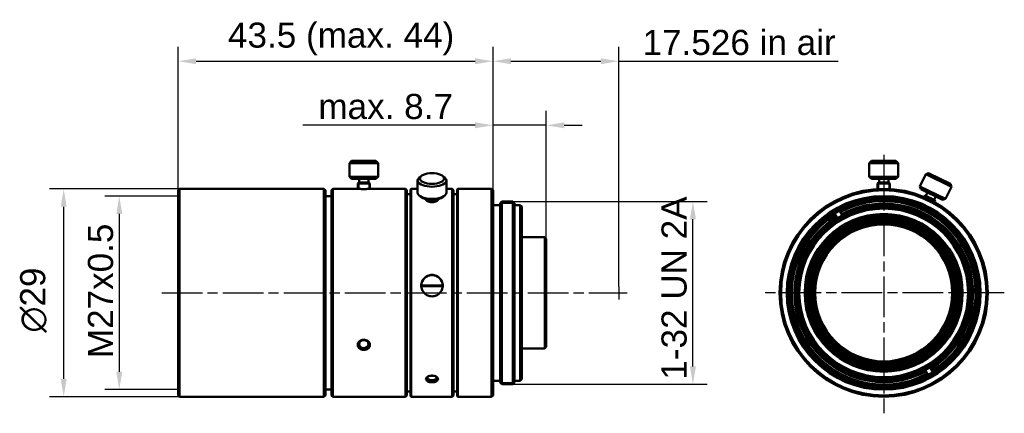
# Model space of a CAD drawing. Header units: millimetres. Extents: x 14 to 152, y 62 to 117.
import ezdxf

# ---------------------------------------------------------------- set-up
doc = ezdxf.new("R2010")
doc.units = ezdxf.units.MM
doc.linetypes.add('CHAIN', pattern=[0.3543, 0.2362, -0.0295, 0.0591, -0.0295])
for name, color, linetype, lineweight in [('Bemaßungen(DIN)', 179, 'Continuous', 25), ('Mittellinie(DIN)', 179, 'CHAIN', 25), ('Mittelpunktmarkierung(DIN)', 179, 'Continuous', 25), ('Sichtbare Kanten(DIN)', 179, 'Continuous', 50), ('Skizziergeometrie(DIN)', 179, 'Continuous', 50)]:
    doc.layers.add(name, color=color, linetype=linetype, lineweight=lineweight)
doc.styles.add('STANDARD-BSI~0', font='arial.ttf')
doc.dimstyles.new('Katalogzeichnungen', dxfattribs={"dimtxt": 3.5, "dimasz": 2.5, "dimexe": 2, "dimexo": 0, "dimgap": 0.8, "dimtad": 1, "dimrnd": 1e-08, "dimdsep": 46, "dimtxsty": 'STANDARD-BSI~0', "dimcen": 0.09, "dimdle": 10, "dimclrd": 250, "dimclre": 250, "dimclrt": 250, "dimazin": 2, "dimtfac": 1, "dimtmove": 0, "dimatfit": 3, "dimfxl": 1, "dimtolj": 1, "dimtzin": 0, "dimlwd": 25, "dimlwe": 25, "dimarcsym": 0})

# ---------------------------------------------------------------- blocks, each defined once
blk = doc.blocks.new('*D10')
at = {"layer": 'Bemaßungen(DIN)', "color": 250, "linetype": 'Continuous', "lineweight": 25}
for p, q in [((36.54, 92.69), (26.33, 92.69)), ((28.33, 90.19), (28.33, 68.19)), ((36.54, 65.69), (26.33, 65.69))]:
    blk.add_line(p, q, dxfattribs=at)
at = {"layer": 'Bemaßungen(DIN)', "color": 250, "linetype": 'Continuous'}
for points in [[(27.92, 90.19), (28.75, 90.19), (28.33, 92.69)], [(27.92, 68.19), (28.75, 68.19), (28.33, 65.69)]]:
    blk.add_solid(points, dxfattribs=at)
at = {"layer": 'Defpoints', "color": 0, "linetype": 'Continuous'}
for p in [(36.54, 92.69), (28.33, 65.69), (36.54, 65.69)]:
    blk.add_point(p, dxfattribs=at)
at = {"layer": 'Bemaßungen(DIN)', "color": 250, "linetype": 'Continuous', "lineweight": 25, "insert": (23.96, 70.09), "char_height": 3.5, "attachment_point": 1, "rotation": 90, "style": 'STANDARD-BSI~0'}
blk.add_mtext('\\A1;\\fArial|b0|i0;\\H3.5000;M27x0.5', dxfattribs=at)
blk = doc.blocks.new('*D11')
at = {"layer": 'Bemaßungen(DIN)', "color": 250, "linetype": 'Continuous', "lineweight": 25}
for p, q in [((36.74, 93.69), (18.59, 93.69)), ((20.59, 67.19), (20.59, 91.19)), ((36.74, 64.69), (18.59, 64.69))]:
    blk.add_line(p, q, dxfattribs=at)
at = {"layer": 'Bemaßungen(DIN)', "color": 250, "linetype": 'Continuous'}
for points in [[(20.17, 91.19), (21.01, 91.19), (20.59, 93.69)], [(20.17, 67.19), (21.01, 67.19), (20.59, 64.69)]]:
    blk.add_solid(points, dxfattribs=at)
at = {"layer": 'Defpoints', "color": 0, "linetype": 'Continuous'}
for p in [(20.59, 93.69), (36.74, 93.69), (36.74, 64.69)]:
    blk.add_point(p, dxfattribs=at)
at = {"layer": 'Bemaßungen(DIN)', "color": 250, "linetype": 'Continuous', "lineweight": 25, "insert": (14.52, 73.65), "char_height": 3.5, "attachment_point": 1, "rotation": 90, "style": 'STANDARD-BSI~0'}
blk.add_mtext('\\A1;{\\fAIGDT|b0|i0;\\H3.5000;\\ln}\\fArial|b0|i0;\\H3.5000;29', dxfattribs=at)
blk = doc.blocks.new('*D12')
at = {"layer": 'Bemaßungen(DIN)', "color": 250, "linetype": 'Continuous', "lineweight": 25}
for p, q in [((36.54, 93.49), (36.54, 113.49)), ((80.39, 93.49), (80.39, 113.49)), ((39.04, 111.49), (77.89, 111.49))]:
    blk.add_line(p, q, dxfattribs=at)
at = {"layer": 'Bemaßungen(DIN)', "color": 250, "linetype": 'Continuous'}
for points in [[(39.04, 111.9), (39.04, 111.07), (36.54, 111.49)], [(77.89, 111.9), (77.89, 111.07), (80.39, 111.49)]]:
    blk.add_solid(points, dxfattribs=at)
at = {"layer": 'Defpoints', "color": 0, "linetype": 'Continuous'}
for p in [(80.39, 111.49), (36.54, 93.49), (80.39, 93.49)]:
    blk.add_point(p, dxfattribs=at)
at = {"layer": 'Bemaßungen(DIN)', "color": 250, "linetype": 'Continuous', "lineweight": 25, "insert": (42.11, 116.88), "char_height": 3.5, "attachment_point": 1, "style": 'STANDARD-BSI~0'}
blk.add_mtext('\\A1; \\fArial|b0|i0;\\H3.5000;43.5 (max. 44)', dxfattribs=at)
blk = doc.blocks.new('*D13')
at = {"layer": 'Bemaßungen(DIN)', "color": 250, "linetype": 'Continuous', "lineweight": 25}
for p, q in [((80.39, 93.49), (80.39, 104.55)), ((87.81, 86.74), (87.81, 104.55)), ((77.89, 102.55), (53.9, 102.55)), ((87.81, 102.55), (80.39, 102.55)), ((90.31, 102.55), (92.81, 102.55))]:
    blk.add_line(p, q, dxfattribs=at)
at = {"layer": 'Bemaßungen(DIN)', "color": 250, "linetype": 'Continuous'}
for points in [[(77.89, 102.97), (77.89, 102.14), (80.39, 102.55)], [(90.31, 102.97), (90.31, 102.14), (87.81, 102.55)]]:
    blk.add_solid(points, dxfattribs=at)
at = {"layer": 'Defpoints', "color": 0, "linetype": 'Continuous'}
for p in [(87.81, 102.55), (80.39, 93.49), (87.81, 86.74)]:
    blk.add_point(p, dxfattribs=at)
at = {"layer": 'Bemaßungen(DIN)', "color": 250, "linetype": 'Continuous', "lineweight": 25, "insert": (54.7, 106.93), "char_height": 3.5, "attachment_point": 1, "style": 'STANDARD-BSI~0'}
blk.add_mtext('\\A1; \\fArial|b0|i0;\\H3.5000;max. 8.7', dxfattribs=at)
blk = doc.blocks.new('*D14')
at = {"layer": 'Bemaßungen(DIN)', "color": 250, "linetype": 'Continuous', "lineweight": 25}
for p, q in [((83.14, 91.94), (110.23, 91.94)), ((108.23, 68.94), (108.23, 89.44)), ((83.14, 66.44), (110.23, 66.44))]:
    blk.add_line(p, q, dxfattribs=at)
at = {"layer": 'Bemaßungen(DIN)', "color": 250, "linetype": 'Continuous'}
for points in [[(107.81, 89.44), (108.65, 89.44), (108.23, 91.94)], [(107.81, 68.94), (108.65, 68.94), (108.23, 66.44)]]:
    blk.add_solid(points, dxfattribs=at)
at = {"layer": 'Defpoints', "color": 0, "linetype": 'Continuous'}
for p in [(83.14, 91.94), (108.23, 91.94), (83.14, 66.44)]:
    blk.add_point(p, dxfattribs=at)
at = {"layer": 'Bemaßungen(DIN)', "color": 250, "linetype": 'Continuous', "lineweight": 25, "insert": (103.85, 65.73), "char_height": 3.5, "attachment_point": 1, "rotation": 90, "style": 'STANDARD-BSI~0'}
blk.add_mtext('\\A1; \\fArial|b0|i0;\\H3.5000;1-32 UN 2A', dxfattribs=at)
blk = doc.blocks.new('*D15')
at = {"layer": 'Bemaßungen(DIN)', "color": 250, "linetype": 'Continuous', "lineweight": 25}
for p, q in [((80.39, 93.49), (80.39, 113.49)), ((97.91, 80.06), (97.91, 113.49)), ((82.89, 111.49), (95.41, 111.49)), ((97.91, 111.49), (128.46, 111.49))]:
    blk.add_line(p, q, dxfattribs=at)
at = {"layer": 'Bemaßungen(DIN)', "color": 250, "linetype": 'Continuous'}
for points in [[(82.89, 111.9), (82.89, 111.07), (80.39, 111.49)], [(95.41, 111.9), (95.41, 111.07), (97.91, 111.49)]]:
    blk.add_solid(points, dxfattribs=at)
at = {"layer": 'Defpoints', "color": 0, "linetype": 'Continuous'}
for p in [(97.91, 111.49), (80.39, 93.49), (97.91, 80.06)]:
    blk.add_point(p, dxfattribs=at)
at = {"layer": 'Bemaßungen(DIN)', "color": 250, "linetype": 'Continuous', "lineweight": 25, "insert": (101.21, 115.86), "char_height": 3.5, "attachment_point": 1, "style": 'STANDARD-BSI~0'}
blk.add_mtext('\\A1;\\fArial|b0|i0;\\H3.5000;17.526 in air', dxfattribs=at)

msp = doc.modelspace()

# ---------------------------------------------------------------- linework, layer by layer
at = {"layer": 'Mittellinie(DIN)', "linetype": 'CHAIN', "ltscale": 23.990969}
msp.add_line((34.2375, 79.1877), (99.0795, 79.1877), dxfattribs=at)
at = {"layer": 'Mittelpunktmarkierung(DIN)', "linetype": 'CHAIN', "ltscale": 23.990969}
for p, q in [((134.7998, 98.4563), (134.7998, 62.3877)), ((151.5998, 79.1877), (117.9998, 79.1877))]:
    msp.add_line(p, q, dxfattribs=at)
at = {"layer": 'Sichtbare Kanten(DIN)'}
for p, q in [((60.6875, 97.5877), (60.3875, 97.2877)), ((60.6875, 97.5877), (64.0875, 97.5877)), ((64.0875, 97.5877), (64.3875, 97.2877)), ((133.0998, 97.5877), (132.7998, 97.2877)), ((133.0998, 97.5877), (136.4998, 97.5877)), ((136.4998, 97.5877), (136.7998, 97.2877)), ((60.3875, 95.3877), (60.3875, 97.2877)), ((64.3875, 97.2877), (60.3875, 97.2877)), ((64.3875, 95.3877), (64.3875, 97.2877)), ((132.7998, 95.3877), (132.7998, 97.2877)), ((136.7998, 97.2877), (132.7998, 97.2877)), ((136.7998, 95.3877), (136.7998, 97.2877)), ((64.3875, 95.3877), (60.3875, 95.3877)), ((60.6875, 95.0877), (60.3875, 95.3877)), ((60.6875, 95.0877), (64.0875, 95.0877)), ((61.7375, 94.5877), (61.7375, 95.0877)), ((63.0375, 94.5877), (63.0375, 95.0877)), ((64.0875, 95.0877), (64.3875, 95.3877)), ((69.8875, 93.164), (69.8875, 94.8717)), ((70.4034, 95.5048), (70.1415, 95.2993)), ((73.3716, 95.5048), (73.6335, 95.2993)), ((73.8875, 93.164), (73.8875, 94.8717)), ((136.7998, 95.3877), (132.7998, 95.3877)), ((133.0998, 95.0877), (132.7998, 95.3877)), ((133.0998, 95.0877), (136.4998, 95.0877)), ((134.1498, 94.5877), (134.1498, 95.0877)), ((135.4498, 94.5877), (135.4498, 95.0877)), ((136.4998, 95.0877), (136.7998, 95.3877)), ((139.8188, 94.0407), (140.6518, 95.7484)), ((141.0529, 95.8866), (140.6518, 95.7484)), ((144.2469, 93.995), (140.6518, 95.7484)), ((141.0529, 95.8866), (144.1088, 94.3961)), ((36.5375, 93.4877), (36.7375, 93.6877)), ((36.5375, 93.4877), (36.5375, 64.8877)), ((36.7375, 93.6877), (36.7375, 64.6877)), ((36.7375, 93.6877), (56.8375, 93.6877)), ((56.8375, 93.6877), (56.8375, 64.6877)), ((57.0375, 93.4877), (56.8375, 93.6877)), ((57.0375, 93.4877), (57.0375, 64.8877)), ((57.8875, 93.4877), (58.0875, 93.6877)), ((57.8875, 93.4877), (57.8875, 64.8877)), ((58.0875, 93.6877), (58.0875, 64.6877)), ((58.0875, 93.6877), (61.5375, 93.6877)), ((61.643, 93.6823), (61.5375, 93.7877)), ((61.7375, 94.5877), (63.0375, 94.5877)), ((63.132, 93.6823), (63.2375, 93.7877)), ((63.2375, 93.6877), (68.1875, 93.6877)), ((68.1875, 93.6877), (68.1875, 64.6877)), ((68.3875, 93.4877), (68.1875, 93.6877)), ((68.3875, 93.4877), (68.3875, 64.8877)), ((68.8875, 93.5877), (68.9875, 93.6877)), ((68.8875, 93.5877), (68.8875, 64.7877)), ((68.9875, 93.6877), (68.9875, 64.6877)), ((68.9875, 93.6877), (69.8875, 93.6877)), ((73.8875, 93.6877), (74.6875, 93.6877)), ((74.6875, 93.6877), (74.6875, 64.6877)), ((74.8875, 93.4877), (74.6875, 93.6877)), ((74.8875, 93.4877), (74.8875, 64.8877)), ((75.3875, 93.5877), (75.4875, 93.6877)), ((75.3875, 93.5877), (75.3875, 64.7877)), ((75.4875, 93.6877), (75.4875, 64.6877)), ((75.4875, 93.6877), (80.1875, 93.6877)), ((80.1875, 93.6877), (80.1875, 64.6877)), ((80.3875, 93.4877), (80.1875, 93.6877)), ((80.3875, 93.4877), (80.3875, 64.8877)), ((134.1498, 94.5877), (135.4498, 94.5877)), ((143.414, 92.2872), (139.8188, 94.0407)), ((139.957, 93.6396), (139.8188, 94.0407)), ((139.957, 93.6396), (143.0129, 92.1491)), ((143.414, 92.2872), (144.2469, 93.995)), ((144.1088, 94.3961), (144.2469, 93.995)), ((57.0375, 92.6877), (57.8875, 92.6877)), ((68.3875, 92.9377), (68.8875, 92.9377)), ((70.4034, 92.5309), (70.1415, 92.7364)), ((71.32, 92.1262), (71.2327, 92.1947)), ((72.4549, 92.1262), (72.5422, 92.1947)), ((73.3716, 92.5309), (73.6335, 92.7364)), ((74.8875, 92.9377), (75.3875, 92.9377)), ((81.3875, 91.6877), (81.6375, 91.9377)), ((81.6375, 91.9377), (81.6375, 66.4377)), ((83.1375, 91.9377), (83.1375, 66.4377)), ((83.3875, 91.6877), (83.1375, 91.9377)), ((140.6815, 92.7299), (140.9007, 93.1793)), ((140.6815, 92.7299), (141.85, 92.16)), ((141.85, 92.16), (142.0691, 92.6094)), ((143.0129, 92.1491), (143.414, 92.2872)), ((80.3875, 91.4377), (81.3875, 91.4377)), ((81.3875, 91.6877), (81.3875, 66.6877)), ((83.3875, 91.6877), (83.3875, 66.6877)), ((83.3875, 91.4377), (84.1875, 91.4377)), ((84.1875, 91.4377), (84.1875, 66.9377)), ((84.3875, 91.2377), (84.1875, 91.4377)), ((84.3875, 91.2377), (84.3875, 67.1377)), ((128.6272, 90.6289), (128.7273, 90.4556)), ((128.0778, 90.0806), (127.9777, 90.2539)), ((128.2528, 89.7774), (128.0778, 90.0806)), ((128.3529, 89.6041), (128.2528, 89.7774)), ((128.7273, 90.4556), (128.9024, 90.1524)), ((128.9024, 90.1524), (129.0024, 89.9791)), ((84.3875, 86.9377), (87.606, 86.9377)), ((87.606, 86.9377), (87.606, 71.4377)), ((87.806, 86.7377), (87.606, 86.9377)), ((87.806, 86.7377), (87.806, 71.6377)), ((84.3875, 71.4377), (87.606, 71.4377)), ((87.806, 71.6377), (87.606, 71.4377)), ((141.2467, 68.7714), (141.3467, 68.5981)), ((141.3467, 68.5981), (141.5218, 68.2949)), ((140.6972, 68.2231), (140.5971, 68.3964)), ((140.8723, 67.9199), (140.6972, 68.2231)), ((140.9723, 67.7466), (140.8723, 67.9199)), ((141.5218, 68.2949), (141.6218, 68.1216)), ((80.3875, 66.9377), (81.3875, 66.9377)), ((81.3875, 66.6877), (81.6375, 66.4377)), ((83.3875, 66.6877), (83.1375, 66.4377)), ((83.3875, 66.9377), (84.1875, 66.9377)), ((84.3875, 67.1377), (84.1875, 66.9377)), ((36.5375, 64.8877), (36.7375, 64.6877)), ((36.7375, 64.6877), (56.8375, 64.6877)), ((57.0375, 64.8877), (56.8375, 64.6877)), ((57.0375, 65.6877), (57.8875, 65.6877)), ((57.8875, 64.8877), (58.0875, 64.6877)), ((58.0875, 64.6877), (68.1875, 64.6877)), ((68.3875, 64.8877), (68.1875, 64.6877)), ((68.3875, 65.4377), (68.8875, 65.4377)), ((68.8875, 64.7877), (68.9875, 64.6877)), ((68.9875, 64.6877), (74.6875, 64.6877)), ((74.8875, 64.8877), (74.6875, 64.6877)), ((74.8875, 65.4377), (75.3875, 65.4377)), ((75.3875, 64.7877), (75.4875, 64.6877)), ((75.4875, 64.6877), (80.1875, 64.6877)), ((80.3875, 64.8877), (80.1875, 64.6877))]:
    msp.add_line(p, q, dxfattribs=at)
for radius in [14.5, 14.3, 13.5, 13.25, 12, 11.75, 11, 10.7557, 10.5114, 10.2671, 10.0228, 9.7785, 9.6, 9.5526]:
    msp.add_circle((134.7998, 79.1877), radius, dxfattribs=at)
for radius, start, end in [(13, 301.652992, 118.347008), (12.8, 301.678828, 118.321172), (13, 118.347008, 121.652992), (12.45, 301.726038, 118.273962), (12.25, 301.754226, 118.245774), (13, 121.652992, 298.347008), (12.8, 121.678828, 298.321172), (12.45, 121.726038, 298.273962), (12.25, 121.754226, 298.245774), (12.25, 118.245774, 121.754226), (12.25, 298.245774, 301.754226), (13, 298.347008, 301.652992)]:
    msp.add_arc((134.7998, 79.1877), radius, start, end, dxfattribs=at)
for centre, major_axis, ratio, start_param, end_param in [((71.8875, 94.8717), (-2, 0), 0.43837115, 5.77369473, 9.93426854), ((71.8875, 93.164), (-2, 0), 0.43837115, 0, 3.14159265), ((71.8875, 92.8943), (-1.7, 0), 0.43837115, 0.50949058, 2.63210208), ((71.8875, 92.1528), (-0.775, 0), 0.43837115, 6.06332624, 6.71619271), ((71.8875, 92.3551), (-0.75, 0), 0.43837115, 0.45694559, 2.68464706), ((71.8875, 92.2652), (-0.65, 0), 0.43837115, 0.50949058, 2.63210208), ((71.8875, 92.1528), (0.775, 0), 0.43837115, 5.8501779, 6.50304438), ((71.8875, 80.1643), (-1.5, 0), 0.99756405, 3.15324714, 6.27153082), ((71.8875, 67.3325), (-0.65, 0), 0.5591929, 5.69006946, 10.01789381), ((71.8875, 67.9957), (0.65, 0), 0.5591929, 4.49014699, 4.93463097), ((71.8875, 67.4983), (0.85, 0), 0.5591929, 4.01976564, 5.40501232)]:
    msp.add_ellipse(centre, major_axis=major_axis, ratio=ratio, start_param=start_param, end_param=end_param, dxfattribs=at)
for centre, major_axis, ratio in [((71.8875, 95.1413), (-1.7, 0), 0.43837115), ((62.3875, 72.0377), (-0.65, 0), 0.8660254)]:
    msp.add_ellipse(centre, major_axis=major_axis, ratio=ratio, dxfattribs=at)
for points, knots in [([(63.2375, 93.6877), (63.2375, 93.6877), (63.2154, 93.6865), (63.1264, 93.6819), (63.0596, 93.6787), (62.9075, 93.6728), (62.8122, 93.6697), (62.6047, 93.6654), (62.4924, 93.6642), (62.2826, 93.6642), (62.1703, 93.6654), (61.9628, 93.6697), (61.8675, 93.6728), (61.7153, 93.6787), (61.6485, 93.6819), (61.5596, 93.6865), (61.5375, 93.6877), (61.5375, 93.6877)], [0.631651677, 0.631651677, 0.631651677, 0.631651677, 0.663335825, 0.663335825, 0.695019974, 0.695019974, 0.726500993, 0.726500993, 0.757982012, 0.757982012, 0.789463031, 0.789463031, 0.82094405, 0.82094405, 0.852628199, 0.852628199, 0.884312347, 0.884312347, 0.884312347, 0.884312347]), ([(72.7348, 92.2483), (72.7366, 92.2389), (72.7375, 92.2295), (72.7375, 92.174), (72.7154, 92.1236), (72.6264, 92.0295), (72.5596, 91.9858), (72.4075, 91.9167), (72.3122, 91.8866), (72.1047, 91.8466), (71.9924, 91.8368), (71.7826, 91.8368), (71.6703, 91.8466), (71.4628, 91.8866), (71.3675, 91.9167), (71.2153, 91.9858), (71.1485, 92.0295), (71.0596, 92.1236), (71.0375, 92.174), (71.0375, 92.2203)], [0.625290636, 0.625290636, 0.625290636, 0.625290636, 0.631651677, 0.631651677, 0.663335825, 0.663335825, 0.695019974, 0.695019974, 0.726500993, 0.726500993, 0.757982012, 0.757982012, 0.789463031, 0.789463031, 0.82094405, 0.82094405, 0.852628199, 0.852628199, 0.884312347, 0.884312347, 0.884312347, 0.884312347]), ([(71.8875, 81.6901), (72.076, 81.6901), (72.2769, 81.6528), (72.6465, 81.5011), (72.815, 81.3867), (73.0813, 81.1225), (73.1967, 80.955), (73.3498, 80.5874), (73.3875, 80.3872), (73.3875, 80.0112), (73.3498, 79.8104), (73.1967, 79.4408), (73.0813, 79.2719), (72.815, 79.005), (72.6465, 78.8891), (72.2769, 78.7353), (72.076, 78.6974), (71.699, 78.6974), (71.498, 78.7353), (71.1285, 78.8891), (70.9599, 79.005), (70.6937, 79.2719), (70.5783, 79.4408), (70.4252, 79.8104), (70.3875, 80.0112), (70.3875, 80.3872), (70.4252, 80.5874), (70.5783, 80.955), (70.6937, 81.1225), (70.9599, 81.3867), (71.1285, 81.5011), (71.498, 81.6528), (71.699, 81.6901), (71.8875, 81.6901)], [-0.904743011, -0.904743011, -0.904743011, -0.904743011, -0.848196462, -0.848196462, -0.791649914, -0.791649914, -0.735103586, -0.735103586, -0.678557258, -0.678557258, -0.62201093, -0.62201093, -0.565464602, -0.565464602, -0.508918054, -0.508918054, -0.452371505, -0.452371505, -0.395824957, -0.395824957, -0.339278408, -0.339278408, -0.282732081, -0.282732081, -0.226185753, -0.226185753, -0.169639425, -0.169639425, -0.113093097, -0.113093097, -0.056546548, -0.056546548, 0, 0, 0, 0]), ([(61.5375, 71.9377), (61.5375, 72.0292), (61.5596, 72.1271), (61.6485, 72.3072), (61.7153, 72.3894), (61.8675, 72.5183), (61.9628, 72.5738), (62.1703, 72.6473), (62.2826, 72.6652), (62.3875, 72.6652), (62.4924, 72.6652), (62.6047, 72.6473), (62.8122, 72.5738), (62.9075, 72.5183), (63.0596, 72.3894), (63.1264, 72.3072), (63.2154, 72.1271), (63.2375, 72.0292), (63.2375, 71.8463), (63.2154, 71.7497), (63.1264, 71.5741), (63.0596, 71.4951), (62.9075, 71.3721), (62.8122, 71.3197), (62.6047, 71.2506), (62.4924, 71.2338), (62.2826, 71.2338), (62.1703, 71.2506), (61.9628, 71.3197), (61.8675, 71.3721), (61.7153, 71.4951), (61.6485, 71.5741), (61.5596, 71.7497), (61.5375, 71.8463), (61.5375, 71.9377)], [0.378991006, 0.378991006, 0.378991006, 0.378991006, 0.410675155, 0.410675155, 0.442359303, 0.442359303, 0.473840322, 0.473840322, 0.505321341, 0.505321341, 0.505321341, 0.536802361, 0.536802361, 0.56828338, 0.56828338, 0.599967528, 0.599967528, 0.631651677, 0.631651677, 0.663335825, 0.663335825, 0.695019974, 0.695019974, 0.726500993, 0.726500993, 0.757982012, 0.757982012, 0.789463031, 0.789463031, 0.82094405, 0.82094405, 0.852628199, 0.852628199, 0.884312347, 0.884312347, 0.884312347, 0.884312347]), ([(71.0375, 67.1667), (71.0375, 67.2258), (71.0596, 67.2896), (71.1485, 67.4082), (71.2153, 67.4629), (71.3675, 67.5491), (71.4628, 67.5865), (71.6703, 67.6362), (71.7826, 67.6484), (71.8875, 67.6484), (71.9924, 67.6484), (72.1047, 67.6362), (72.3122, 67.5865), (72.4075, 67.5491), (72.5596, 67.4629), (72.6264, 67.4082), (72.7154, 67.2896), (72.7375, 67.2258), (72.7375, 67.1076), (72.7154, 67.0459), (72.6264, 66.9348), (72.5596, 66.8854), (72.4075, 66.809), (72.3122, 66.7768), (72.1047, 66.7343), (71.9924, 66.7241), (71.7826, 66.7241), (71.6703, 66.7343), (71.4628, 66.7768), (71.3675, 66.809), (71.2153, 66.8854), (71.1485, 66.9348), (71.0596, 67.0459), (71.0375, 67.1076), (71.0375, 67.1667)], [0.378991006, 0.378991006, 0.378991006, 0.378991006, 0.410675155, 0.410675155, 0.442359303, 0.442359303, 0.473840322, 0.473840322, 0.505321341, 0.505321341, 0.505321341, 0.536802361, 0.536802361, 0.56828338, 0.56828338, 0.599967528, 0.599967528, 0.631651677, 0.631651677, 0.663335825, 0.663335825, 0.695019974, 0.695019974, 0.726500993, 0.726500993, 0.757982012, 0.757982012, 0.789463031, 0.789463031, 0.82094405, 0.82094405, 0.852628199, 0.852628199, 0.884312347, 0.884312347, 0.884312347, 0.884312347])]:
    msp.add_open_spline(points, degree=3, knots=knots, dxfattribs=at)
msp.add_open_spline([(71.0375, 92.2203), (71.0375, 92.2295), (71.0384, 92.2389), (71.0402, 92.2483)], degree=3, dxfattribs=at)
at = {"layer": 'Skizziergeometrie(DIN)'}
for p, q in [((61.5375, 94.4377), (61.6875, 94.5877)), ((61.5375, 94.4377), (61.5375, 93.6877)), ((63.2375, 94.4377), (61.5375, 94.4377)), ((61.7375, 94.5877), (61.6875, 94.5877)), ((63.0375, 94.5877), (63.0875, 94.5877)), ((63.0875, 94.5877), (63.2375, 94.4377)), ((63.2375, 93.7877), (63.2375, 94.4377)), ((63.2375, 93.7877), (63.2375, 93.6877)), ((134.0998, 94.5877), (133.9498, 94.4377)), ((133.9498, 94.4377), (133.9498, 93.6628)), ((133.9498, 94.4377), (135.6498, 94.4377)), ((133.9498, 94.1877), (133.9498, 94.0585)), ((134.1498, 94.5877), (134.0998, 94.5877)), ((135.4498, 94.5877), (135.4998, 94.5877)), ((135.4998, 94.5877), (135.6498, 94.4377)), ((135.6498, 94.4377), (135.6498, 93.6628)), ((135.6498, 94.1877), (135.6498, 94.0585)), ((81.3875, 91.6877), (81.6375, 91.9377)), ((83.1375, 91.9377), (81.6375, 91.9377)), ((83.3875, 91.6877), (83.1375, 91.9377)), ((140.436, 92.6827), (140.3812, 92.5705)), ((140.436, 92.6827), (140.6366, 92.7518)), ((140.436, 92.6827), (141.964, 91.9375)), ((140.6815, 92.7299), (140.6366, 92.7518)), ((141.85, 92.16), (141.8949, 92.1381)), ((141.8949, 92.1381), (141.964, 91.9375)), ((141.964, 91.9375), (141.9092, 91.8252)), ((81.3875, 91.6877), (81.3875, 66.6877)), ((83.3875, 91.4377), (83.3875, 91.6877)), ((83.3875, 66.6877), (83.3875, 91.6877)), ((71.8875, 80.2268), (70.3879, 80.2268)), ((71.8875, 80.1018), (70.3879, 80.1018)), ((71.8875, 80.2268), (73.3871, 80.2268)), ((71.8875, 80.1018), (73.3871, 80.1018)), ((81.6375, 66.4377), (83.1375, 66.4377)), ((83.1375, 66.4377), (83.3875, 66.6877))]:
    msp.add_line(p, q, dxfattribs=at)
at = {"layer": 'Skizziergeometrie(DIN)', "lineweight": 25}
for p, q in [((61.6875, 94.5877), (61.6875, 93.6802)), ((63.0875, 94.5877), (63.0875, 93.6802)), ((134.0998, 94.5877), (134.0998, 93.6708)), ((135.4998, 94.5877), (135.4998, 93.6708)), ((140.6366, 92.7518), (140.5196, 92.5119)), ((141.8949, 92.1381), (141.7779, 91.8982)), ((81.3875, 91.6877), (83.3875, 91.6877)), ((97.9135, 80.0612), (97.9135, 78.2677)), ((81.3875, 66.6877), (83.3875, 66.6877))]:
    msp.add_line(p, q, dxfattribs=at)

# ---------------------------------------------------------------- dimensions: what is measured, and where the dimension line sits
at = {"layer": 'Bemaßungen(DIN)', "color": 250, "linetype": 'Continuous', "lineweight": 25}
for base, p1, p2, text, override, picture, middle in [((80.3875, 111.4877), (36.5375, 93.4877), (80.3875, 93.4877), ' \\fArial|b0|i0;\\H3.5000;43.5 (max. 44)', {"dimgap": 0.8, "dimdec": 2, "dimtol": 0, "dimlim": 0, "dimtp": 0, "dimtm": 0, "dimtdec": 2, "dimtofl": 0, "dimatfit": 1}, '*D12', (58.4625, 111.4877)), ((97.9135, 111.4877), (80.3875, 93.4877), (97.9135, 80.0612), '\\fArial|b0|i0;\\H3.5000;<> in air', {"dimgap": 0.8, "dimdec": 3, "dimtol": 0, "dimlim": 0, "dimtp": 0, "dimtm": 0, "dimtdec": 2, "dimtofl": 0, "dimatfit": 2}, '*D15', (114.4364, 111.4877)), ((87.806, 102.5546), (80.3875, 93.4877), (87.806, 86.7377), ' \\fArial|b0|i0;\\H3.5000;max. 8.7', {"dimgap": 0.8, "dimdec": 2, "dimtol": 0, "dimlim": 0, "dimtp": 0, "dimtm": 0, "dimtdec": 2, "dimtofl": 1, "dimatfit": 1}, '*D13', (64.6438, 102.5546))]:
    dim = msp.add_linear_dim(base=base, p1=p1, p2=p2, text=text, dimstyle='Katalogzeichnungen', override=override, dxfattribs=at)
    dim.commit()
    dim.dimension.update_dxf_attribs({"geometry": picture, "text_midpoint": middle, "dimtype": 160})
for base, p1, p2, text, picture, middle in [((20.5894, 93.6877), (36.7375, 64.6877), (36.7375, 93.6877), '{\\fAIGDT|b0|i0;\\H3.5000;\\ln}\\fArial|b0|i0;\\H3.5000;<>', '*D11', (20.5894, 78.1514)), ((28.3327, 65.6877), (36.5375, 92.6877), (36.5375, 65.6877), '\\fArial|b0|i0;\\H3.5000;M<>x0.5', '*D10', (28.3327, 79.1877)), ((108.2297, 91.9377), (83.1375, 66.4377), (83.1375, 91.9377), ' \\fArial|b0|i0;\\H3.5000;1-32 UN 2A', '*D14', (108.2297, 79.1877))]:
    dim = msp.add_linear_dim(base=base, p1=p1, p2=p2, angle=90, text=text, dimstyle='Katalogzeichnungen', override={"dimgap": 0.8, "dimdec": 2, "dimtol": 0, "dimlim": 0, "dimtp": 0, "dimtm": 0, "dimtdec": 2, "dimtofl": 0, "dimatfit": 1}, dxfattribs=at)
    dim.commit()
    dim.dimension.update_dxf_attribs({"geometry": picture, "text_midpoint": middle, "dimtype": 160})

doc.saveas('drawing.dxf')
